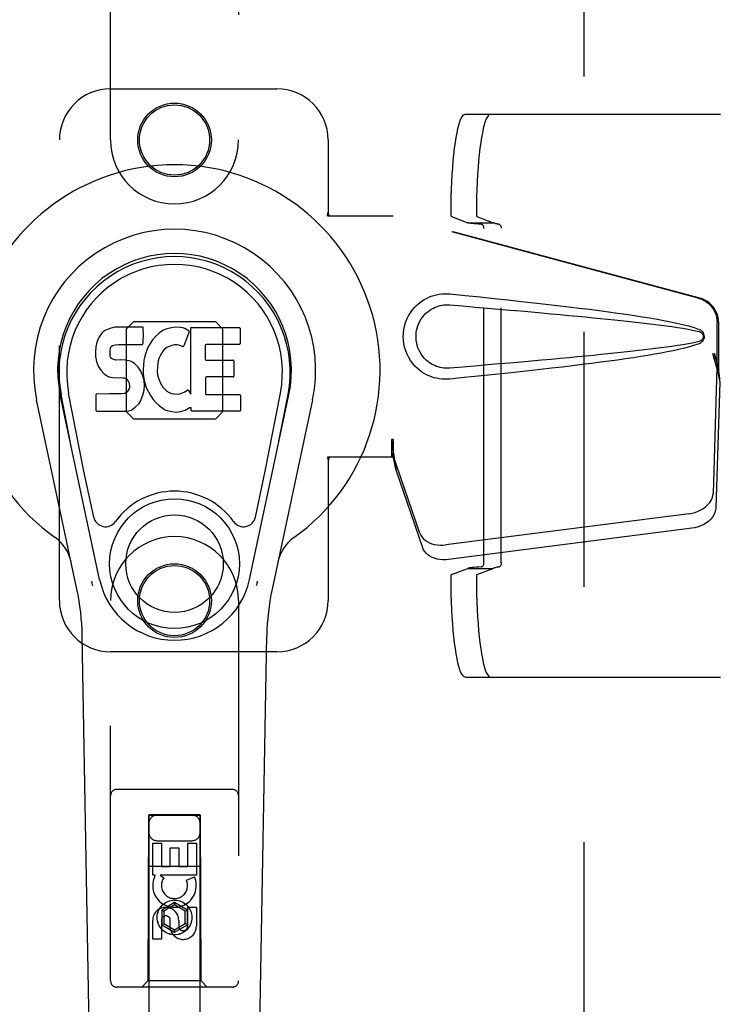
# Model space of a CAD drawing. Header units: inches. Extents: x 0 to 227, y 0 to 147.
# Tile 12 of 34: x 65.76 to 69.23, y 77.21 to 82.02. Entities that reach past the tile are written whole.
import ezdxf

# ---------------------------------------------------------------- set-up
doc = ezdxf.new("R2010")
doc.units = ezdxf.units.IN
doc.header["$LTSCALE"] = 12.466667
doc.header["$MEASUREMENT"] = 0
doc.linetypes.add('HIDDEN', pattern=[0.2, 0.1, -0.1])
doc.layers.get('0').update_dxf_attribs({"linetype": 'CONTINUOUS'})
for name, color, linetype in [('02___PRT_ALL_AXES', 7, 'CONTINUOUS'), ('DEFAULT_2', 8, 'HIDDEN'), ('DIMENSIONS', 7, 'CONTINUOUS')]:
    doc.layers.add(name, color=color, linetype=linetype)
doc.styles.get("Standard").update_dxf_attribs({"font": 'arial.ttf'})
doc.dimstyles.new('DIMSTYLE_1', dxfattribs={"dimtxt": 1, "dimasz": 1.333333, "dimexe": 0.09, "dimexo": 0.07, "dimgap": 0.0375, "dimtad": 0, "dimtih": 1, "dimtoh": 1, "dimzin": 4, "dimdsep": 46, "dimtxsty": 'Standard', "dimblk": '_FILLED', "dimblk1": '_FILLED', "dimblk2": '_FILLED', "dimcen": 0.09, "dimazin": 1, "dimtfac": 1, "dimtdec": 3, "dimtofl": 0, "dimtmove": 0, "dimatfit": 3, "dimldrblk": '_FILLED', "dimfxl": 0, "dimtolj": 1, "dimtzin": 4, "dimarcsym": 0})

# ---------------------------------------------------------------- blocks, each defined once
blk = doc.blocks.new('_FILLED')
at = {"color": 0, "linetype": 'ByBlock'}
blk.add_solid([(0, 0), (-1, 0.2), (-1, -0.2)], dxfattribs=at)
blk = doc.blocks.new('*D17')
at = {"layer": 'DIMENSIONS', "color": 2, "linetype": 'Continuous'}
for p, q in [((65.7085, 85.7112), (63.1893, 85.7112)), ((69.3335, 85.7112), (72.0001, 85.7112))]:
    blk.add_line(p, q, dxfattribs=at)
at = {"layer": 'DIMENSIONS', "color": 2, "linetype": 'Continuous', "xscale": 1.3333333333, "yscale": 1.3333333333, "zscale": 1.3333333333}
blk.add_blockref('_FILLED', (65.7085, 85.7112), dxfattribs=at)
at = {"layer": 'DIMENSIONS', "color": 2, "linetype": 'Continuous', "xscale": 1.3333333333, "yscale": 1.3333333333, "zscale": 1.3333333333, "rotation": 180}
blk.add_blockref('_FILLED', (69.3335, 85.7112), dxfattribs=at)
at = {"layer": 'DIMENSIONS', "color": 2, "linetype": 'Continuous', "insert": (62.6893, 86.2112), "char_height": 1, "width": 2.717472, "attachment_point": 3, "line_spacing_factor": 0.9}
blk.add_mtext('3.63', dxfattribs=at)

msp = doc.modelspace()

# ---------------------------------------------------------------- linework, layer by layer
at = {"color": 7, "linetype": 'Continuous'}
for p, q in [((66.2045, 80.5076), (66.1829, 80.4979)), ((66.2279, 80.5149), (66.2045, 80.5076)), ((66.3674, 80.5149), (66.2279, 80.5149)), ((66.3691, 80.4721), (66.3674, 80.5149)), ((66.4837, 80.5064), (66.4633, 80.4976)), ((66.5055, 80.5113), (66.4837, 80.5064)), ((66.5277, 80.5135), (66.5055, 80.5113)), ((66.5502, 80.5131), (66.5277, 80.5135)), ((66.5613, 80.5114), (66.5502, 80.5131)), ((66.5718, 80.508), (66.5613, 80.5114)), ((66.5905, 80.4959), (66.5718, 80.508)), ((66.6007, 80.1877), (66.6007, 80.5129)), ((66.6007, 80.5129), (66.8375, 80.5129)), ((66.842, 80.5084), (66.842, 80.434)), ((66.151, 80.4637), (66.1418, 80.4412)), ((66.1647, 80.4834), (66.151, 80.4637)), ((66.1732, 80.4913), (66.1647, 80.4834)), ((66.1829, 80.4979), (66.1732, 80.4913)), ((66.3682, 80.4484), (66.3691, 80.4721)), ((66.4288, 80.4693), (66.4141, 80.4526)), ((66.4451, 80.4846), (66.4288, 80.4693)), ((66.4633, 80.4976), (66.4451, 80.4846)), ((66.5919, 80.4908), (66.5658, 80.4226)), ((66.1366, 80.4178), (66.1349, 80.3942)), ((66.1418, 80.4412), (66.1366, 80.4178)), ((66.2066, 80.3975), (66.2086, 80.4125)), ((66.2086, 80.4125), (66.2118, 80.4192)), ((66.2118, 80.4192), (66.2175, 80.4241)), ((66.2175, 80.4241), (66.2318, 80.4285)), ((66.2318, 80.4285), (66.2467, 80.4297)), ((66.2467, 80.4297), (66.3596, 80.4297)), ((66.3596, 80.4297), (66.3652, 80.4302)), ((66.3652, 80.4302), (66.367, 80.4355)), ((66.367, 80.4355), (66.3682, 80.4484)), ((66.3903, 80.4149), (66.3818, 80.3943)), ((66.4012, 80.4344), (66.3903, 80.4149)), ((66.4141, 80.4526), (66.4012, 80.4344)), ((66.4831, 80.4145), (66.4724, 80.407)), ((66.5081, 80.4251), (66.4831, 80.4145)), ((66.5209, 80.4283), (66.5081, 80.4251)), ((66.5342, 80.4282), (66.5209, 80.4283)), ((66.5473, 80.425), (66.5342, 80.4282)), ((66.5598, 80.4201), (66.5473, 80.425)), ((66.6708, 80.4251), (66.6708, 80.3576)), ((66.8375, 80.4296), (66.6753, 80.4296)), ((66.1349, 80.3942), (66.1356, 80.3703)), ((66.1356, 80.3703), (66.1396, 80.3467)), ((66.2059, 80.3824), (66.2066, 80.3975)), ((66.2066, 80.3748), (66.2059, 80.3824)), ((66.2089, 80.3678), (66.2066, 80.3748)), ((66.2134, 80.3617), (66.2089, 80.3678)), ((66.2196, 80.3573), (66.2134, 80.3617)), ((66.3757, 80.3729), (66.3716, 80.3509)), ((66.3818, 80.3943), (66.3757, 80.3729)), ((66.4442, 80.3616), (66.4404, 80.349)), ((66.45, 80.3735), (66.4442, 80.3616)), ((66.4641, 80.3966), (66.45, 80.3735)), ((66.4724, 80.407), (66.4641, 80.3966)), ((66.1396, 80.3467), (66.1479, 80.3245)), ((66.1479, 80.3245), (66.1607, 80.3043)), ((66.234, 80.3533), (66.2196, 80.3573)), ((66.258, 80.3541), (66.234, 80.3533)), ((66.2819, 80.3528), (66.258, 80.3541)), ((66.3054, 80.3477), (66.2819, 80.3528)), ((66.3164, 80.3429), (66.3054, 80.3477)), ((66.3262, 80.336), (66.3164, 80.3429)), ((66.3434, 80.3192), (66.3262, 80.336)), ((66.3565, 80.2992), (66.3434, 80.3192)), ((66.3716, 80.3509), (66.367, 80.3066)), ((66.4371, 80.3222), (66.4364, 80.2953)), ((66.4404, 80.349), (66.4371, 80.3222)), ((66.6753, 80.3532), (66.8066, 80.3532)), ((66.8111, 80.3487), (66.8111, 80.2756)), ((66.1607, 80.3043), (66.1771, 80.287)), ((66.1771, 80.287), (66.1969, 80.2739)), ((66.1969, 80.2739), (66.2081, 80.2697)), ((66.2081, 80.2697), (66.2197, 80.2677)), ((66.2197, 80.2677), (66.2672, 80.2672)), ((66.2672, 80.2672), (66.2748, 80.2665)), ((66.2748, 80.2665), (66.2818, 80.2641)), ((66.366, 80.277), (66.3565, 80.2992)), ((66.3722, 80.2539), (66.366, 80.277)), ((66.367, 80.3066), (66.3679, 80.2844)), ((66.3679, 80.2844), (66.3711, 80.2623)), ((66.4364, 80.2953), (66.4377, 80.2821)), ((66.4377, 80.2821), (66.4408, 80.2693)), ((66.4408, 80.2693), (66.451, 80.2445)), ((66.6721, 80.2666), (66.6721, 80.1891)), ((66.8066, 80.2711), (66.6766, 80.2711)), ((66.2818, 80.2641), (66.2878, 80.2595)), ((66.2878, 80.2595), (66.2927, 80.2536)), ((66.2927, 80.2536), (66.2992, 80.24)), ((66.3009, 80.2173), (66.2984, 80.2104)), ((66.2992, 80.24), (66.3017, 80.2249)), ((66.3017, 80.2249), (66.3009, 80.2173)), ((66.3711, 80.2623), (66.3756, 80.2404)), ((66.3747, 80.23), (66.3722, 80.2539)), ((66.3731, 80.2061), (66.3747, 80.23)), ((66.3756, 80.2404), (66.3827, 80.2193)), ((66.3827, 80.2193), (66.404, 80.18)), ((66.451, 80.2445), (66.4643, 80.2213)), ((66.4643, 80.2213), (66.4731, 80.2113)), ((66.1552, 79.2811), (65.9626, 80.1845)), ((66.0109, 79.9582), (65.9665, 80.1854)), ((66.0784, 79.8114), (66.0038, 80.1926)), ((66.1374, 80.1083), (66.1374, 80.1832)), ((66.2011, 80.1882), (66.1418, 80.1877)), ((66.262, 80.1885), (66.2011, 80.1882)), ((66.2771, 80.1897), (66.262, 80.1885)), ((66.2835, 80.1931), (66.2771, 80.1897)), ((66.2891, 80.1984), (66.2835, 80.1931)), ((66.2984, 80.2104), (66.2891, 80.1984)), ((66.3582, 80.1605), (66.3668, 80.1829)), ((66.3668, 80.1829), (66.3731, 80.2061)), ((66.404, 80.18), (66.4166, 80.1616)), ((66.4731, 80.2113), (66.4832, 80.2024)), ((66.4832, 80.2024), (66.4943, 80.195)), ((66.4943, 80.195), (66.5067, 80.1902)), ((66.5067, 80.1902), (66.5199, 80.1879)), ((66.5199, 80.1879), (66.5333, 80.1873)), ((66.5333, 80.1873), (66.5464, 80.1893)), ((66.5464, 80.1893), (66.5592, 80.1934)), ((66.5592, 80.1934), (66.5714, 80.1989)), ((66.5714, 80.1989), (66.5824, 80.2063)), ((66.5889, 80.2053), (66.6007, 80.1877)), ((66.6766, 80.1846), (66.8382, 80.1846)), ((66.8426, 80.1801), (66.8426, 80.108)), ((66.8868, 79.2811), (67.0793, 80.1845)), ((66.9635, 79.8114), (67.0381, 80.1926)), ((67.0311, 79.9582), (67.0754, 80.1854)), ((66.0444, 79.234), (65.8471, 80.1599)), ((66.3093, 80.1091), (66.3291, 80.1229)), ((66.3291, 80.1229), (66.3461, 80.1398)), ((66.3461, 80.1398), (66.3529, 80.1498)), ((66.3529, 80.1498), (66.3582, 80.1605)), ((66.4166, 80.1616), (66.4312, 80.145)), ((66.4312, 80.145), (66.4478, 80.13)), ((66.4478, 80.13), (66.4654, 80.1162)), ((66.5729, 80.1092), (66.5919, 80.1208)), ((66.5919, 80.1208), (66.5921, 80.1209)), ((66.6026, 80.1209), (66.5921, 80.1209)), ((66.6026, 80.108), (66.6026, 80.1209)), ((67.1948, 80.1599), (66.9975, 79.234)), ((66.1422, 80.1035), (66.2862, 80.1035)), ((66.2862, 80.1035), (66.2982, 80.1051)), ((66.2982, 80.1051), (66.3093, 80.1091)), ((66.4654, 80.1162), (66.4752, 80.1111)), ((66.4752, 80.1111), (66.4857, 80.1074)), ((66.4857, 80.1074), (66.5075, 80.1018)), ((66.5075, 80.1018), (66.5295, 80.0993)), ((66.5295, 80.0993), (66.5516, 80.1024)), ((66.5516, 80.1024), (66.5729, 80.1092)), ((66.8382, 80.1035), (66.6071, 80.1035)), ((66.1263, 79.5863), (66.0784, 79.8114)), ((66.9156, 79.5863), (66.9635, 79.8114)), ((66.1631, 73.688), (66.0702, 79.0084)), ((66.8789, 73.688), (66.9717, 79.0084))]:
    msp.add_line(p, q, dxfattribs=at)
for points in [[(66.1227, 79.2506), (66.121, 79.2561), (66.1194, 79.2617), (66.1179, 79.2673), (66.1166, 79.2729)], [(66.9253, 79.2729), (66.924, 79.2673), (66.9225, 79.2617), (66.921, 79.2561), (66.9192, 79.2506)]]:
    msp.add_lwpolyline(points, dxfattribs=at)
for radius in [0.3169, 0.2382]:
    msp.add_circle((66.521, 79.359), radius, dxfattribs=at)
for centre, radius, start, end in [((66.521, 80.3035), 1.0039, 305.5066, 234.4934), ((66.521, 80.3035), 0.689, 347.9703, 192.0297), ((66.521, 80.3035), 0.5709, 347.9703, 192.0297), ((66.521, 80.2937), 0.5269, 348.9402, 191.0594), ((66.8375, 80.5084), 0.00448, 0, 90), ((66.5878, 80.4924), 0.00448, 339.0016, 51.8729), ((66.5616, 80.4242), 0.00448, 246.1578, 339.0016), ((66.6753, 80.4251), 0.00448, 90, 180), ((66.8375, 80.434), 0.00448, 270, 360), ((66.6753, 80.3576), 0.00448, 180, 270), ((66.8066, 80.3487), 0.00448, 0, 90), ((66.6766, 80.2666), 0.00448, 90, 180), ((66.8066, 80.2756), 0.00448, 270, 360), ((66.1418, 80.1832), 0.00448, 90, 180.0119), ((66.5851, 80.2027), 0.00448, 34.0893, 127.3444), ((66.6766, 80.1891), 0.00448, 180, 270), ((66.8382, 80.1801), 0.00448, 0, 90), ((66.1422, 80.1083), 0.00483, 180, 270), ((66.6071, 80.108), 0.00448, 180, 270), ((66.8382, 80.108), 0.00448, 270, 360), ((66.521, 79.359), 0.3543, 35.4237, 144.5763), ((66.1841, 79.5986), 0.0591, 192.0297, 324.5763), ((66.8578, 79.5986), 0.0591, 215.4237, 347.9703), ((65.8235, 79.326), 0.1969, 12.0297, 54.4934), ((67.2184, 79.326), 0.1969, 125.5066, 167.9703), ((66.521, 79.359), 0.374, 192.0297, 347.9703), ((64.8893, 78.9878), 1.1811, 1, 12.0297), ((68.1526, 78.9878), 1.1811, 167.9703, 179)]:
    msp.add_arc(centre, radius, start, end, dxfattribs=at)
msp.add_ellipse((66.521, 80.2937), major_axis=(0, 0.565), ratio=0.999848, start_param=-1.76365, end_param=1.76365, dxfattribs=at)
at = {"layer": '02___PRT_ALL_AXES', "color": 8, "linetype": 'HIDDEN'}
for p, q in [((66.4144, 77.837), (66.4144, 77.9932)), ((66.4144, 77.9932), (66.4568, 77.9932)), ((66.4568, 77.9932), (66.4568, 77.8797)), ((66.5003, 77.8797), (66.5003, 77.9719)), ((66.5003, 77.9719), (66.5427, 77.9719)), ((66.5427, 77.9719), (66.5427, 77.8797)), ((66.5852, 77.8797), (66.5852, 77.9932)), ((66.5852, 77.9932), (66.6276, 77.9932)), ((66.6276, 77.9932), (66.6276, 77.837)), ((66.4568, 77.8797), (66.5003, 77.8797)), ((66.5427, 77.8797), (66.5852, 77.8797)), ((66.4267, 77.837), (66.4144, 77.837)), ((66.4249, 77.8335), (66.4267, 77.837)), ((66.45, 77.837), (66.4686, 77.824)), ((66.6276, 77.837), (66.45, 77.837)), ((66.5795, 77.8127), (66.6186, 77.8296)), ((66.5852, 77.5883), (66.5852, 77.6808)), ((66.5852, 77.6808), (66.6276, 77.6808)), ((66.6276, 77.6808), (66.6276, 77.5883)), ((66.5003, 77.5745), (66.5003, 77.6208)), ((66.4144, 77.5245), (66.4144, 77.6169)), ((66.4568, 77.6169), (66.4568, 77.5245)), ((66.5413, 77.6169), (66.5413, 77.5884)), ((66.4568, 77.5245), (66.4144, 77.5245))]:
    msp.add_line(p, q, dxfattribs=at)
for centre, radius in [((66.521, 81.4285), 0.1715), ((66.521, 79.1785), 0.1715), ((66.521, 77.631), 0.085)]:
    msp.add_circle(centre, radius, dxfattribs=at)
for centre, radius, start, end in [((66.5208, 77.7873), 0.1065, 154.2636, 23.4027), ((66.5208, 77.7873), 0.0639, 144.8895, 23.4026), ((66.4778, 77.6169), 0.0635, 0, 180), ((66.4787, 77.6169), 0.0219, 10.307, 180), ((66.5632, 77.5883), 0.0644, 192.2995, 0.0775), ((66.5632, 77.5883), 0.0219, 179.9011, 360)]:
    msp.add_arc(centre, radius, start, end, dxfattribs=at)
at = {"layer": 'DEFAULT_2', "color": 8, "linetype": 'HIDDEN'}
for p, q in [((68.521, 51.8185), (68.521, 108.7885)), ((66.2085, 81.4285), (66.2085, 83.286)), ((66.8335, 83.286), (66.8335, 81.4285)), ((66.2085, 81.6785), (67.021, 81.6785)), ((67.9409, 81.555), (69.7168, 81.555)), ((65.9585, 79.1785), (65.9585, 81.4285)), ((67.271, 81.4285), (67.271, 81.0754)), ((67.2679, 81.0585), (67.271, 81.0754)), ((67.2679, 81.0585), (67.5889, 81.0585)), ((67.2754, 81.0585), (67.271, 81.0754)), ((69.0787, 80.6562), (67.5812, 81.0585)), ((69.0863, 80.6562), (67.5889, 81.0585)), ((67.874, 81.054), (67.9535, 81.0241)), ((67.9978, 81.054), (68.0773, 81.0241)), ((67.9535, 81.0241), (68.0773, 81.0241)), ((68.0324, 79.3635), (68.0324, 80.9965)), ((68.1167, 79.3627), (68.1167, 80.9973)), ((66.3198, 80.54), (66.2845, 80.5047)), ((66.7222, 80.54), (66.3198, 80.54)), ((66.7575, 80.5047), (66.7222, 80.54)), ((69.171, 80.3057), (69.171, 80.5355)), ((69.1787, 80.3057), (69.1787, 80.5355)), ((66.2845, 80.5047), (66.2845, 80.1023)), ((66.7575, 80.1023), (66.7575, 80.5047)), ((69.1492, 80.3873), (69.171, 80.3057)), ((69.1569, 80.3873), (69.1787, 80.3057)), ((69.1703, 80.3171), (69.1512, 79.702)), ((69.1703, 80.3171), (69.1839, 80.2461)), ((69.1726, 80.3332), (69.1813, 80.277)), ((69.1787, 80.3057), (69.171, 80.3057)), ((69.1813, 80.277), (69.1822, 80.2662)), ((69.1822, 80.2662), (69.1831, 80.2559)), ((69.1839, 80.2461), (69.1647, 79.631)), ((69.1831, 80.2559), (69.1839, 80.2461)), ((66.2845, 80.1023), (66.3198, 80.067)), ((66.7222, 80.067), (66.7575, 80.1023)), ((66.3198, 80.067), (66.7222, 80.067)), ((67.5812, 79.966), (67.5812, 79.8785)), ((67.5889, 79.966), (67.5812, 79.966)), ((67.5889, 79.966), (67.5889, 79.8785)), ((67.7194, 79.508), (67.5875, 79.8918)), ((67.6011, 79.8208), (67.5875, 79.8918)), ((67.2679, 79.8785), (67.271, 79.8617)), ((67.5889, 79.8785), (67.2679, 79.8785)), ((67.2754, 79.8785), (67.271, 79.8617)), ((67.271, 79.8617), (67.271, 79.1785)), ((67.5968, 79.8512), (67.6011, 79.8208)), ((67.733, 79.437), (67.6011, 79.8208)), ((69.0337, 79.6029), (67.8462, 79.4505)), ((69.0472, 79.5319), (67.8598, 79.3794)), ((67.874, 79.306), (67.9535, 79.336)), ((67.9535, 79.336), (68.0773, 79.336)), ((67.9978, 79.306), (68.0773, 79.336)), ((66.2085, 77.321), (66.2085, 79.1785)), ((66.8335, 79.1785), (66.8335, 77.321)), ((67.021, 78.9285), (66.2085, 78.9285)), ((67.9409, 78.805), (69.7168, 78.805)), ((66.8035, 78.256), (66.2385, 78.256)), ((66.3945, 78.131), (66.391, 77.321)), ((66.3945, 78.131), (66.6475, 78.131)), ((66.396, 78.1329), (66.396, 52.131)), ((66.646, 78.1329), (66.396, 78.1329)), ((66.646, 78.1297), (66.396, 78.1297)), ((66.646, 52.131), (66.646, 78.1329)), ((66.651, 77.321), (66.6475, 78.131)), ((66.436, 78.006), (66.606, 78.006)), ((66.3934, 77.881), (66.6485, 77.881)), ((66.521, 77.7035), (66.4585, 77.6674)), ((66.521, 77.692), (66.4685, 77.6616)), ((66.521, 77.7035), (66.521, 77.692)), ((66.5835, 77.6674), (66.521, 77.7035)), ((66.5735, 77.6616), (66.521, 77.692)), ((66.4585, 77.6674), (66.4585, 77.5953)), ((66.4585, 77.6674), (66.4685, 77.6616)), ((66.4685, 77.6616), (66.4685, 77.601)), ((66.5835, 77.6674), (66.5735, 77.6616)), ((66.5735, 77.601), (66.5735, 77.6616)), ((66.5835, 77.5953), (66.5835, 77.6674)), ((66.4585, 77.5953), (66.4685, 77.601)), ((66.4585, 77.5953), (66.521, 77.5592)), ((66.4685, 77.601), (66.521, 77.5707)), ((66.521, 77.5707), (66.5735, 77.601)), ((66.521, 77.5592), (66.5835, 77.5953)), ((66.5835, 77.5953), (66.5735, 77.601)), ((66.521, 77.5592), (66.521, 77.5707)), ((66.8035, 77.291), (66.2385, 77.291)), ((66.391, 77.321), (66.361, 77.291)), ((66.651, 77.321), (66.391, 77.321)), ((66.651, 77.321), (66.681, 77.291))]:
    msp.add_line(p, q, dxfattribs=at)
for points in [[(67.8713, 81.0748), (67.8717, 81.113), (67.8726, 81.1506), (67.8738, 81.1879), (67.8754, 81.2244), (67.8774, 81.2599), (67.8798, 81.2942), (67.8825, 81.327), (67.8855, 81.3583), (67.8889, 81.3879), (67.8926, 81.4154), (67.8966, 81.4409), (67.9009, 81.4641), (67.9053, 81.4849), (67.91, 81.5032), (67.9149, 81.5188), (67.9199, 81.5317), (67.925, 81.5419), (67.9302, 81.5492), (67.9355, 81.5535), (67.9409, 81.555)], [(68.0646, 81.555), (68.0593, 81.5535), (68.054, 81.5492), (68.0488, 81.5419), (68.0437, 81.5317), (68.0387, 81.5188), (68.0338, 81.5032), (68.0291, 81.4849), (68.0246, 81.4641), (68.0204, 81.4409), (68.0164, 81.4154), (68.0127, 81.3879), (68.0093, 81.3583), (68.0063, 81.327), (68.0035, 81.2942), (68.0012, 81.2599), (67.9992, 81.2244), (67.9976, 81.1879), (67.9963, 81.1506), (67.9955, 81.113), (67.9951, 81.0748)], [(67.874, 81.054), (67.8735, 81.0544), (67.8731, 81.0553), (67.8727, 81.0566), (67.8724, 81.0584), (67.8721, 81.0605), (67.8718, 81.063), (67.8716, 81.0657), (67.8714, 81.0686), (67.8714, 81.0716), (67.8713, 81.0748)], [(67.9951, 81.0748), (67.9951, 81.0716), (67.9952, 81.0686), (67.9954, 81.0657), (67.9956, 81.063), (67.9958, 81.0605), (67.9962, 81.0584), (67.9965, 81.0566), (67.9969, 81.0553), (67.9973, 81.0544), (67.9978, 81.054)], [(68.0188, 81.0165), (68.0062, 81.0174), (67.9948, 81.0182), (67.9845, 81.0192), (67.9756, 81.0201), (67.968, 81.0211), (67.9617, 81.0221), (67.9569, 81.0231), (67.9535, 81.0241)], [(68.0324, 80.9965), (68.0322, 80.9996), (68.0317, 81.0025), (68.0309, 81.0054), (68.0297, 81.008), (68.0283, 81.0104), (68.0267, 81.0124), (68.0248, 81.0141), (68.0229, 81.0154), (68.0209, 81.0162), (68.0188, 81.0165)], [(68.1042, 81.0173), (68.099, 81.0181), (68.0944, 81.0189), (68.0902, 81.0197), (68.0865, 81.0205), (68.0834, 81.0214), (68.0808, 81.0223), (68.0787, 81.0232), (68.0773, 81.0241)], [(68.1042, 81.0173), (68.106, 81.0168), (68.1079, 81.0159), (68.1097, 81.0146), (68.1114, 81.0129), (68.1129, 81.0109), (68.1142, 81.0086), (68.1153, 81.006), (68.1161, 81.0032), (68.1166, 81.0003), (68.1167, 80.9973)], [(67.8648, 80.2605), (67.852, 80.2597), (67.8391, 80.2596), (67.8262, 80.2604), (67.8133, 80.262), (67.8005, 80.2644), (67.788, 80.2675), (67.7758, 80.2715), (67.7638, 80.2762), (67.7522, 80.2816), (67.7407, 80.2879), (67.7292, 80.2952), (67.7178, 80.3035), (67.7064, 80.3132), (67.6952, 80.3242), (67.6842, 80.3369), (67.6739, 80.351), (67.6646, 80.3662), (67.6566, 80.3823), (67.65, 80.3989), (67.6449, 80.416), (67.6412, 80.4331), (67.639, 80.4504), (67.6383, 80.4677), (67.6389, 80.485), (67.641, 80.5022), (67.6444, 80.5194), (67.6494, 80.5364), (67.6558, 80.553), (67.6637, 80.5692), (67.6729, 80.5846), (67.6832, 80.5988), (67.6941, 80.6117), (67.7053, 80.6229), (67.7167, 80.6327), (67.7282, 80.6412), (67.7397, 80.6486), (67.7513, 80.655), (67.7631, 80.6605), (67.7751, 80.6653), (67.7874, 80.6693), (67.8, 80.6726), (67.8129, 80.675), (67.8258, 80.6767)], [(67.8258, 80.6767), (67.8389, 80.6774), (67.8519, 80.6774), (67.8648, 80.6765)], [(67.8648, 80.6765), (67.9404, 80.669), (68.0131, 80.6616), (68.0828, 80.6544), (68.1496, 80.6473), (68.2138, 80.6404), (68.2753, 80.6337), (68.3343, 80.627), (68.3908, 80.6205), (68.4451, 80.6141), (68.497, 80.6078), (68.5469, 80.6016), (68.5947, 80.5955), (68.6405, 80.5894), (68.6844, 80.5833), (68.7265, 80.5773), (68.7668, 80.5713), (68.8054, 80.5653), (68.8423, 80.5593), (68.8776, 80.5532), (68.9114, 80.547), (68.9437, 80.5407), (68.9745, 80.5341), (69.0039, 80.5274), (69.0319, 80.5201), (69.0582, 80.5121), (69.0831, 80.5035)], [(69.0787, 80.6562), (69.0916, 80.6519), (69.104, 80.6463), (69.1156, 80.6394), (69.1265, 80.6312), (69.1364, 80.6219), (69.1453, 80.6115), (69.153, 80.6003), (69.1594, 80.5883), (69.1644, 80.5756), (69.1681, 80.5625), (69.1703, 80.5491), (69.171, 80.5355)], [(69.1787, 80.5355), (69.178, 80.5491), (69.1758, 80.5625), (69.1721, 80.5756), (69.167, 80.5883), (69.1606, 80.6003), (69.153, 80.6115), (69.1441, 80.6219), (69.1342, 80.6312), (69.1233, 80.6394), (69.1116, 80.6463), (69.0993, 80.6519), (69.0863, 80.6562)], [(67.8649, 80.314), (67.8555, 80.3135), (67.8461, 80.3136), (67.8367, 80.3143), (67.8274, 80.3156), (67.8181, 80.3175), (67.809, 80.3199), (67.8001, 80.3229), (67.7915, 80.3264), (67.7831, 80.3304), (67.7748, 80.335), (67.7666, 80.3403), (67.7584, 80.3464), (67.7502, 80.3534), (67.7422, 80.3614), (67.7343, 80.3706), (67.7269, 80.3807), (67.7203, 80.3915), (67.7146, 80.4028), (67.71, 80.414), (67.7064, 80.4252), (67.7038, 80.4361), (67.7019, 80.4469), (67.7009, 80.4574), (67.7005, 80.4677), (67.7007, 80.4781), (67.7017, 80.4885), (67.7034, 80.4992), (67.7059, 80.5101), (67.7094, 80.5213), (67.7138, 80.5325), (67.7193, 80.5438), (67.7258, 80.5547), (67.7331, 80.5649), (67.741, 80.5743), (67.7491, 80.5825), (67.7573, 80.5897), (67.7655, 80.596), (67.7739, 80.6015), (67.7823, 80.6062), (67.7908, 80.6104), (67.7996, 80.614), (67.8085, 80.617), (67.8177, 80.6195), (67.827, 80.6214), (67.8364, 80.6227), (67.8459, 80.6234), (67.8554, 80.6235), (67.8649, 80.623)], [(67.8649, 80.623), (67.9282, 80.6177), (67.9894, 80.6125), (68.0485, 80.6075), (68.1054, 80.6026), (68.1602, 80.5979), (68.213, 80.5932), (68.2638, 80.5887), (68.3126, 80.5843), (68.3595, 80.5801), (68.4044, 80.576), (68.4475, 80.5719), (68.4888, 80.568), (68.5283, 80.5642), (68.566, 80.5606), (68.602, 80.557), (68.6363, 80.5535), (68.6691, 80.5502), (68.7004, 80.5469), (68.7305, 80.5436), (68.7596, 80.5405), (68.7879, 80.5373), (68.8155, 80.5341), (68.8427, 80.5309), (68.8695, 80.5276), (68.8964, 80.5241), (68.9232, 80.5206), (68.95, 80.5168), (68.9768, 80.5129), (69.0036, 80.5086), (69.0303, 80.504), (69.0568, 80.4986), (69.0832, 80.4927)], [(69.0831, 80.5035), (69.0891, 80.5004), (69.0944, 80.4965), (69.0989, 80.4918), (69.1026, 80.4866), (69.1052, 80.4809), (69.1068, 80.475), (69.1074, 80.4687), (69.1069, 80.4625), (69.1053, 80.4565), (69.1028, 80.4508), (69.0991, 80.4454), (69.0945, 80.4406), (69.0892, 80.4367), (69.0831, 80.4336)], [(69.0832, 80.4927), (69.0883, 80.4908), (69.0928, 80.4884), (69.0966, 80.4851), (69.0997, 80.4814), (69.1019, 80.4773), (69.1033, 80.473), (69.1037, 80.4683), (69.1032, 80.4637), (69.1018, 80.4594), (69.0995, 80.4554), (69.0964, 80.4517), (69.0926, 80.4486), (69.0882, 80.4462), (69.0832, 80.4444)], [(69.0831, 80.4336), (69.0604, 80.4256), (69.0365, 80.4182), (69.0112, 80.4115), (68.9846, 80.4052), (68.9567, 80.3991), (68.9276, 80.3932), (68.8972, 80.3874), (68.8655, 80.3817), (68.8324, 80.3761), (68.7978, 80.3705), (68.7618, 80.365), (68.7243, 80.3594), (68.6852, 80.3538), (68.6445, 80.3482), (68.6022, 80.3426), (68.558, 80.3369), (68.5121, 80.3311), (68.4643, 80.3252), (68.4145, 80.3193), (68.3627, 80.3133), (68.3088, 80.3071), (68.2526, 80.3009), (68.1942, 80.2945), (68.1334, 80.288), (68.0702, 80.2814), (68.0044, 80.2746), (67.9359, 80.2676), (67.8648, 80.2605)], [(69.0832, 80.4444), (69.0569, 80.4384), (69.0304, 80.4331), (69.0038, 80.4284), (68.977, 80.4242), (68.9503, 80.4202), (68.9235, 80.4165), (68.8968, 80.413), (68.87, 80.4095), (68.8432, 80.4062), (68.8161, 80.403), (68.7885, 80.3998), (68.7603, 80.3967), (68.7313, 80.3935), (68.7012, 80.3903), (68.6699, 80.387), (68.6372, 80.3836), (68.6028, 80.3801), (68.5669, 80.3766), (68.5291, 80.3729), (68.4896, 80.3691), (68.4483, 80.3652), (68.4052, 80.3612), (68.3602, 80.357), (68.3133, 80.3528), (68.2644, 80.3484), (68.2136, 80.3439), (68.1607, 80.3392), (68.1058, 80.3345), (68.0488, 80.3296), (67.9897, 80.3245), (67.9284, 80.3193), (67.8649, 80.314)], [(69.1492, 80.3873), (69.1545, 80.3677), (69.1599, 80.3485), (69.1653, 80.3296), (69.1707, 80.3113), (69.176, 80.2937), (69.1813, 80.277)], [(69.1569, 80.3873), (69.1595, 80.3777), (69.1621, 80.3683), (69.1648, 80.359), (69.1674, 80.35), (69.1701, 80.3414), (69.1726, 80.3332)], [(69.1726, 80.3332), (69.1723, 80.3304), (69.1719, 80.3276), (69.1715, 80.3249), (69.1711, 80.3222), (69.1707, 80.3196), (69.1703, 80.3171)], [(67.5812, 79.966), (67.5838, 79.9458), (67.5864, 79.9257), (67.5891, 79.9061), (67.5917, 79.887), (67.5968, 79.8512)], [(67.5889, 79.966), (67.5887, 79.9557), (67.5884, 79.9258)], [(67.5957, 79.859), (67.5942, 79.87), (67.592, 79.8873), (67.5903, 79.9033), (67.5892, 79.9178), (67.5886, 79.9306), (67.5886, 79.9383)], [(67.5881, 79.9075), (67.588, 79.902), (67.5879, 79.8994), (67.5878, 79.8968), (67.5876, 79.8943), (67.5875, 79.8918)], [(67.5884, 79.9258), (67.5883, 79.9164), (67.5881, 79.9075)], [(69.0337, 79.6029), (69.0491, 79.6057), (69.064, 79.6097), (69.0785, 79.615), (69.0921, 79.6215), (69.1047, 79.6291), (69.1162, 79.6378), (69.1262, 79.6473), (69.1347, 79.6574), (69.1416, 79.6682), (69.1466, 79.6793), (69.1498, 79.6906), (69.1512, 79.702)], [(69.1647, 79.631), (69.1634, 79.6195), (69.1602, 79.6083), (69.1551, 79.5972), (69.1483, 79.5864), (69.1398, 79.5762), (69.1297, 79.5667), (69.1183, 79.5581), (69.1057, 79.5505), (69.092, 79.5439), (69.0776, 79.5386), (69.0627, 79.5346), (69.0472, 79.5319)], [(67.7194, 79.508), (67.7236, 79.4984), (67.7293, 79.4894), (67.7365, 79.481), (67.745, 79.4734), (67.7549, 79.4667), (67.7658, 79.461), (67.7777, 79.4563), (67.7905, 79.4528), (67.8039, 79.4504), (67.8178, 79.4492), (67.8318, 79.4492), (67.8462, 79.4505)], [(67.8598, 79.3794), (67.8454, 79.3782), (67.8313, 79.3782), (67.8174, 79.3794), (67.804, 79.3818), (67.7913, 79.3853), (67.7794, 79.39), (67.7684, 79.3957), (67.7586, 79.4024), (67.75, 79.41), (67.7428, 79.4183), (67.7372, 79.4273), (67.733, 79.437)], [(68.0188, 79.3435), (68.0209, 79.3439), (68.0229, 79.3447), (68.0248, 79.346), (68.0267, 79.3476), (68.0283, 79.3497), (68.0298, 79.3521), (68.0309, 79.3547), (68.0317, 79.3575), (68.0322, 79.3605), (68.0324, 79.3635)], [(68.1167, 79.3627), (68.1166, 79.3597), (68.1161, 79.3569), (68.1153, 79.3541), (68.1142, 79.3515), (68.1129, 79.3492), (68.1114, 79.3471), (68.1097, 79.3454), (68.1079, 79.3441), (68.106, 79.3432), (68.1042, 79.3428)], [(67.8713, 79.2853), (67.8714, 79.2884), (67.8714, 79.2914), (67.8716, 79.2944), (67.8718, 79.2971), (67.8721, 79.2995), (67.8724, 79.3017), (67.8727, 79.3034), (67.8731, 79.3048), (67.8735, 79.3056), (67.874, 79.306)], [(68.0188, 79.3435), (68.0062, 79.3427), (67.9948, 79.3418), (67.9845, 79.3409), (67.9756, 79.3399), (67.968, 79.339), (67.9617, 79.338), (67.9569, 79.337), (67.9535, 79.336)], [(67.9978, 79.306), (67.9973, 79.3056), (67.9969, 79.3048), (67.9965, 79.3034), (67.9962, 79.3017), (67.9958, 79.2995), (67.9956, 79.2971), (67.9954, 79.2944), (67.9952, 79.2914), (67.9951, 79.2884), (67.9951, 79.2853)], [(68.1042, 79.3428), (68.099, 79.342), (68.0944, 79.3412), (68.0902, 79.3404), (68.0865, 79.3395), (68.0834, 79.3386), (68.0808, 79.3378), (68.0787, 79.3369), (68.0773, 79.336)], [(67.9409, 78.805), (67.9355, 78.8065), (67.9302, 78.8109), (67.925, 78.8182), (67.9199, 78.8283), (67.9149, 78.8412), (67.91, 78.8569), (67.9053, 78.8752), (67.9009, 78.896), (67.8966, 78.9192), (67.8926, 78.9446), (67.8889, 78.9722), (67.8855, 79.0017), (67.8825, 79.033), (67.8798, 79.0659), (67.8774, 79.1002), (67.8754, 79.1357), (67.8738, 79.1722), (67.8726, 79.2094), (67.8717, 79.2471), (67.8713, 79.2853)], [(67.9951, 79.2853), (67.9955, 79.2471), (67.9963, 79.2094), (67.9976, 79.1722), (67.9992, 79.1357), (68.0012, 79.1002), (68.0035, 79.0659), (68.0063, 79.033), (68.0093, 79.0017), (68.0127, 78.9722), (68.0164, 78.9446), (68.0204, 78.9192), (68.0246, 78.896), (68.0291, 78.8752), (68.0338, 78.8569), (68.0387, 78.8412), (68.0437, 78.8283), (68.0488, 78.8182), (68.054, 78.8109), (68.0593, 78.8065), (68.0646, 78.805)]]:
    msp.add_lwpolyline(points, dxfattribs=at)
for centre, radius in [((66.521, 81.4285), 0.18), ((66.521, 79.1785), 0.18), ((66.521, 77.631), 0.0845)]:
    msp.add_circle(centre, radius, dxfattribs=at)
for centre, radius, start, end in [((66.2085, 81.4285), 0.25, 90, 180), ((67.021, 81.4285), 0.25, 0, 90), ((66.521, 81.4285), 0.3125, 180, 360), ((66.521, 79.1785), 0.3125, 0, 180), ((66.2085, 79.1785), 0.25, 180, 270), ((67.021, 79.1785), 0.25, 270, 360), ((66.2385, 78.226), 0.03, 90, 180), ((66.8035, 78.226), 0.03, 0, 90), ((66.436, 78.091), 0.04, 90, 180), ((66.606, 78.091), 0.04, 0, 90), ((66.436, 78.046), 0.04, 180, 270), ((66.606, 78.046), 0.04, 270, 360), ((66.2385, 77.321), 0.03, 180, 270), ((66.8035, 77.321), 0.03, 270, 360)]:
    msp.add_arc(centre, radius, start, end, dxfattribs=at)

# ---------------------------------------------------------------- dimensions: what is measured, and where the dimension line sits
at = {"layer": 'DIMENSIONS', "color": 2, "linetype": 'Continuous'}
dim = msp.add_linear_dim(base=(69.33345519, 85.7112345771), p1=(65.70845519, 81.1785248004), p2=(69.33345519, 51.1775248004), dimstyle='DIMSTYLE_1', dxfattribs=at)
dim.commit()
dim.dimension.update_dxf_attribs({"geometry": '*D17', "text_midpoint": (61.3292604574, 85.7056581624), "dimtype": 160})

doc.saveas('drawing.dxf')
